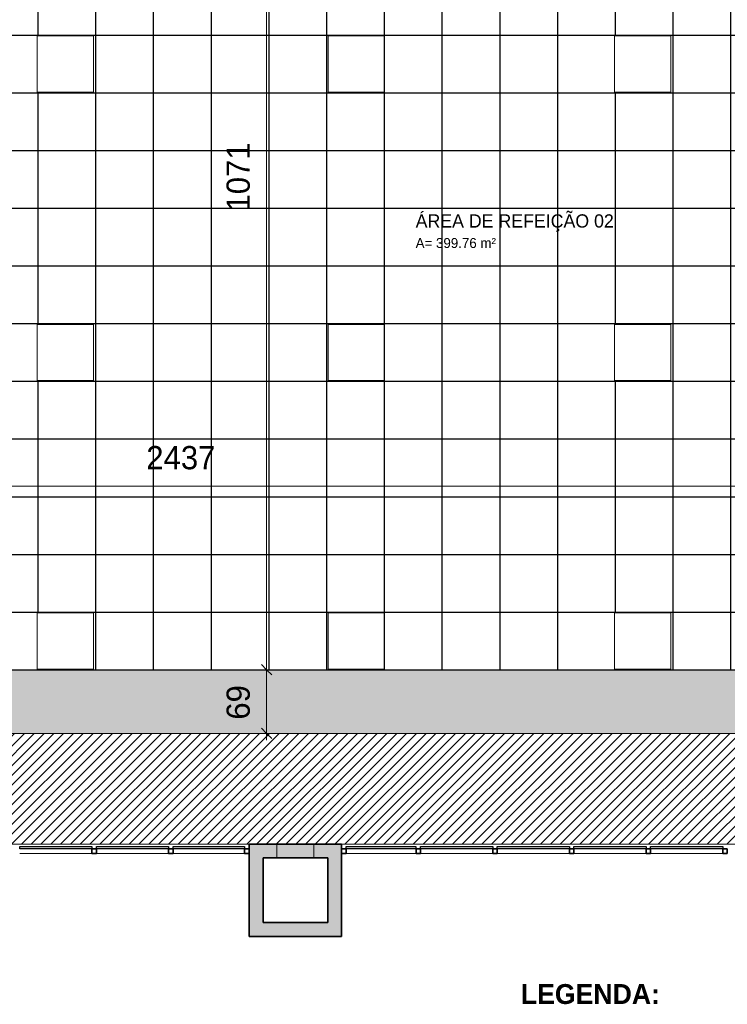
# Model space of a CAD drawing. Header units: metres. Extents: x -31 to 126, y -34 to 31.
# Tile 84 of 104: x 7.94 to 15.6, y -14.25 to -3.58. Entities that reach past the tile are written whole.
import ezdxf

# ---------------------------------------------------------------- set-up
doc = ezdxf.new("R2010")
doc.units = ezdxf.units.M
for name, color, linetype, lineweight in [('A-ANNO-DIMS', 211, 'Continuous', 9), ('A-ANNO-DIMS-75', 211, 'Continuous', 9), ('A-AREA-IDEN', 2, 'Continuous', 9), ('A-CLNG', 13, 'Continuous', 18), ('A-CLNG-PATT', 13, 'Continuous', 18), ('A-DETL', 90, 'Continuous', 18), ('A-DETL-GENF', 92, 'Continuous', 18), ('A-GLAZ-CURT', 52, 'Continuous', 18), ('A-GLAZ-CWMG', 51, 'Continuous', 18), ('A-WALL', 113, 'Continuous', 18), ('A-WALL-PATT', 111, 'Continuous', 35), ('G-ANNO-TEXT', 231, 'Continuous', 9)]:
    doc.layers.add(name, color=color, linetype=linetype, lineweight=lineweight)
doc.styles.add('Century Gothic', font='GOTHIC.TTF', dxfattribs={"height": 0.215567})
doc.styles.add('Century Gothic_1', font='GOTHIC.TTF', dxfattribs={"height": 0.251495})
doc.styles.add('Century Gothic_2', font='GOTHIC.TTF', dxfattribs={"height": 0.107783})
doc.styles.add('Century Gothic_B', font='txt', dxfattribs={"height": 0.143612})
doc.dimstyles.new('_Cotas_detalhamento_3_5_mm', dxfattribs={"dimscale": 0.3048, "dimtxt": 0.2625, "dimasz": 0.369094, "dimexe": 0.246063, "dimexo": 0.738189, "dimgap": 0.369094, "dimtad": 1, "dimdec": 0, "dimlfac": 100, "dimzin": 0, "dimdsep": 46, "dimtxsty": 'Century Gothic_1', "dimblk1": 'OBLIQUE', "dimblk2": 'OBLIQUE', "dimsah": 1, "dimcen": 0.09, "dimdle": 0.246063, "dimazin": 0, "dimtfac": 1, "dimtdec": 4, "dimtix": 1, "dimtmove": 0, "dimatfit": 3, "dimfxl": 1, "dimtvp": 1, "dimtolj": 1, "dimtzin": 0, "dimarcsym": 2})

# ---------------------------------------------------------------- blocks, each defined once
blk = doc.blocks.new('Painel do sistema - Envidraçado-165823-PLANTA DE TETO E ACÚSTICO')
at = {"layer": 'A-GLAZ-CURT', "lineweight": 25}
for p, q in [((-0.39, 0.0245), (-0.39, 0.0495)), ((-0.39, 0.0495), (0.39, 0.0495)), ((0.39, 0.0245), (-0.39, 0.0245)), ((0.39, 0.0495), (0.39, 0.0245))]:
    blk.add_line(p, q, dxfattribs=at)
blk = doc.blocks.new('Painel do sistema - Envidraçado-165824-PLANTA DE TETO E ACÚSTICO')
at = {"layer": 'A-GLAZ-CURT', "lineweight": 25}
for p, q in [((-0.3875, 0.0245), (-0.3875, 0.0495)), ((-0.3875, 0.0495), (0.3875, 0.0495)), ((0.3875, 0.0245), (-0.3875, 0.0245)), ((0.3875, 0.0495), (0.3875, 0.0245))]:
    blk.add_line(p, q, dxfattribs=at)
blk = doc.blocks.new('Montante retangular - 50 x 150 mm-165979-PLANTA DE TETO E ACÚSTICO')
at = {"layer": 'A-GLAZ-CWMG', "lineweight": 35}
for p, q in [((0, 0.025), (-0.05, 0.025)), ((-0.05, 0.025), (-0.05, -0.025)), ((0, -0.025), (0, 0.025)), ((-0.05, -0.025), (0, -0.025))]:
    blk.add_line(p, q, dxfattribs=at)
blk = doc.blocks.new('Montante retangular - 50 x 150 mm-165977-PLANTA DE TETO E ACÚSTICO')
at = {"layer": 'A-GLAZ-CWMG', "lineweight": 35}
for p, q in [((0.025, 0.025), (-0.025, 0.025)), ((-0.025, 0.025), (-0.025, -0.025)), ((0.025, -0.025), (0.025, 0.025)), ((-0.025, -0.025), (0.025, -0.025))]:
    blk.add_line(p, q, dxfattribs=at)
blk = doc.blocks.new('Montante retangular - 50 x 150 mm-165958-PLANTA DE TETO E ACÚSTICO')
at = {"layer": 'A-GLAZ-CWMG'}
blk.add_line((1.108, -12.615), (1.888, -12.615), dxfattribs=at)
blk = doc.blocks.new('Montante retangular - 50 x 150 mm-165959-PLANTA DE TETO E ACÚSTICO')
at = {"layer": 'A-GLAZ-CWMG'}
blk.add_line((3.598, -12.615), (4.373, -12.615), dxfattribs=at)
blk = doc.blocks.new('Painel do sistema - Envidraçado-165820-PLANTA DE TETO E ACÚSTICO')
at = {"layer": 'A-GLAZ-CURT', "lineweight": 25}
for p, q in [((-0.3775, 0.0245), (-0.3775, 0.0495)), ((-0.3775, 0.0495), (0.3775, 0.0495)), ((0.3775, 0.0245), (-0.3775, 0.0245)), ((0.3775, 0.0495), (0.3775, 0.0245))]:
    blk.add_line(p, q, dxfattribs=at)
blk = doc.blocks.new('Montante retangular - 50 x 150 mm-165978-PLANTA DE TETO E ACÚSTICO')
at = {"layer": 'A-GLAZ-CWMG', "lineweight": 35}
for p, q in [((-0.05, 0.025), (0, 0.025)), ((-0.05, -0.025), (-0.05, 0.025)), ((0, 0.025), (0, -0.025)), ((0, -0.025), (-0.05, -0.025))]:
    blk.add_line(p, q, dxfattribs=at)
blk = doc.blocks.new('Montante retangular - 50 x 150 mm-165960-PLANTA DE TETO E ACÚSTICO')
at = {"layer": 'A-GLAZ-CWMG'}
blk.add_line((-0.527, -12.615), (0.228, -12.615), dxfattribs=at)
blk = doc.blocks.new('DIMBLOCK1-PLANTA DE TETO E ACÚSTICO')
at = {"layer": 'A-ANNO-DIMS-75'}
for p, q in [((10.757, -10.627), (10.536, -10.627)), ((10.611, -11.39), (10.611, -10.627)), ((10.611, -10.627), (10.757, -10.627)), ((10.757, -11.315), (10.536, -11.315)), ((10.611, -11.315), (10.757, -11.315))]:
    blk.add_line(p, q, dxfattribs=at)
at = {"layer": 'A-ANNO-DIMS-75', "lineweight": 18}
for p, q in [((10.611, -10.627), (10.555, -10.571)), ((10.611, -10.627), (10.668, -10.683)), ((10.611, -11.315), (10.555, -11.258)), ((10.611, -11.315), (10.668, -11.371))]:
    blk.add_line(p, q, dxfattribs=at)
at = {"layer": 'A-ANNO-DIMS-75', "color": 0, "insert": (10.177, -11.167), "char_height": 0.2515, "width": 0.47, "attachment_point": 1, "rotation": 90, "line_spacing_factor": 0.984117, "style": 'Century Gothic_1'}
blk.add_mtext('69', dxfattribs=at)
blk = doc.blocks.new('_Oblique')
at = {"color": 0, "linetype": 'ByBlock', "lineweight": -2}
blk.add_line((-0.5, -0.5), (0.5, 0.5), dxfattribs=at)
blk = doc.blocks.new('DIMBLOCK2-PLANTA DE TETO E ACÚSTICO')
at = {"layer": 'A-ANNO-DIMS-75', "lineweight": 18}
for p, q in [((10.611, 0.085), (10.555, 0.142)), ((10.611, 0.085), (10.668, 0.029)), ((10.611, -10.627), (10.555, -10.571)), ((10.611, -10.627), (10.668, -10.683))]:
    blk.add_line(p, q, dxfattribs=at)
at = {"layer": 'A-ANNO-DIMS-75'}
for p, q in [((10.757, 0.085), (10.536, 0.085)), ((10.611, -10.627), (10.611, 0.085)), ((10.611, 0.085), (10.757, 0.085)), ((10.757, -10.627), (10.536, -10.627)), ((10.611, -10.627), (10.757, -10.627))]:
    blk.add_line(p, q, dxfattribs=at)
at = {"layer": 'A-ANNO-DIMS-75', "color": 0, "insert": (10.177, -5.662), "char_height": 0.2515, "width": 0.94, "attachment_point": 1, "rotation": 90, "line_spacing_factor": 0.984117, "style": 'Century Gothic_1'}
blk.add_mtext('1071', dxfattribs=at)
blk = doc.blocks.new('DIMBLOCK13-PLANTA DE TETO E ACÚSTICO')
at = {"layer": 'A-ANNO-DIMS-75'}
for p, q in [((-2.484, -3.978), (-2.484, -8.713)), ((-2.484, -8.638), (-2.484, -3.978)), ((-2.559, -8.638), (21.883, -8.638)), ((21.883, -8.783), (21.883, -8.563)), ((21.883, -8.638), (21.883, -8.783))]:
    blk.add_line(p, q, dxfattribs=at)
at = {"layer": 'A-ANNO-DIMS-75', "lineweight": 18}
for p, q in [((-2.484, -8.638), (-2.54, -8.694)), ((-2.484, -8.638), (-2.427, -8.582)), ((21.883, -8.638), (21.826, -8.694)), ((21.883, -8.638), (21.939, -8.582))]:
    blk.add_line(p, q, dxfattribs=at)
at = {"layer": 'A-ANNO-DIMS-75', "color": 0, "insert": (9.308, -8.203), "char_height": 0.2515, "width": 0.94, "attachment_point": 1, "line_spacing_factor": 0.984117, "style": 'Century Gothic_1'}
blk.add_mtext('2437', dxfattribs=at)

msp = doc.modelspace()

# ---------------------------------------------------------------- hatches: boundary and pattern name
at = {"layer": 'A-CLNG-PATT'}
h = msp.add_hatch(color=256, dxfattribs=at)
h.paths.add_polyline_path([(-5.747, -12.475), (-3.337, -12.475), (-3.337, -9.515), (-8.797, -9.515), (-8.797, -12.475), (-6.64, -12.475)], flags=0)
h.paths.add_polyline_path([(-8.563, -12.249), (-8.563, -9.749), (-3.563, -9.749), (-3.563, -12.249), (-7.192, -12.249)], flags=0)
h.paths.add_polyline_path([(14.432, -11.315), (22.713, -11.315), (22.713, 0.075), (-1.736, 0.075), (-2.877, 1.124), (-3.661, 0.272), (-3.661, -2.008), (-4.916, -3.394), (-6.472, -1.984), (-9.883, -5.751), (-9.883, -9.315), (-8.797, -9.315), (-8.797, -9.365), (-3.187, -9.365), (-3.187, -11.315), (-0.727, -11.315), (-0.727, -10.627), (-2.487, -10.627), (-2.487, -8.765), (-6.863, -8.765), (-6.863, -3.748), (-2.484, -3.748), (-2.484, -0.627), (21.883, -0.627), (21.883, -10.627), (-0.577, -10.627), (-0.577, -11.315), (10.92, -11.315)], flags=0)
h.paths.add_polyline_path([(-7.154, -8.348), (-7.168, -8.346), (-7.18, -8.341), (-7.191, -8.333), (-7.199, -8.322), (-7.205, -8.31), (-7.206, -8.296), (-7.205, -8.283), (-7.199, -8.27), (-7.191, -8.259), (-7.18, -8.251), (-7.168, -8.246), (-7.154, -8.244), (-7.141, -8.246), (-7.128, -8.251), (-7.118, -8.259), (-7.109, -8.27), (-7.104, -8.283), (-7.102, -8.296), (-7.104, -8.31), (-7.109, -8.322), (-7.118, -8.333), (-7.128, -8.341), (-7.141, -8.346)], flags=0)
h.paths.add_polyline_path([(-9.399, -8.328), (-9.413, -8.326), (-9.425, -8.321), (-9.436, -8.313), (-9.444, -8.302), (-9.45, -8.29), (-9.451, -8.276), (-9.45, -8.263), (-9.444, -8.25), (-9.436, -8.239), (-9.425, -8.231), (-9.413, -8.226), (-9.399, -8.224), (-9.386, -8.226), (-9.373, -8.231), (-9.363, -8.239), (-9.354, -8.25), (-9.349, -8.263), (-9.347, -8.276), (-9.349, -8.29), (-9.354, -8.302), (-9.363, -8.313), (-9.373, -8.321), (-9.386, -8.326)], flags=0)
h.paths.add_polyline_path([(-7.154, -6.545), (-7.168, -6.543), (-7.18, -6.538), (-7.191, -6.53), (-7.199, -6.519), (-7.205, -6.506), (-7.206, -6.493), (-7.205, -6.479), (-7.199, -6.467), (-7.191, -6.456), (-7.18, -6.448), (-7.168, -6.443), (-7.154, -6.441), (-7.141, -6.443), (-7.128, -6.448), (-7.118, -6.456), (-7.109, -6.467), (-7.104, -6.479), (-7.102, -6.493), (-7.104, -6.506), (-7.109, -6.519), (-7.118, -6.53), (-7.128, -6.538), (-7.141, -6.543)], flags=0)
h.paths.add_polyline_path([(-9.399, -6.525), (-9.413, -6.523), (-9.425, -6.518), (-9.436, -6.509), (-9.444, -6.499), (-9.45, -6.486), (-9.451, -6.473), (-9.45, -6.459), (-9.444, -6.447), (-9.436, -6.436), (-9.425, -6.428), (-9.413, -6.423), (-9.399, -6.421), (-9.386, -6.423), (-9.373, -6.428), (-9.363, -6.436), (-9.354, -6.447), (-9.349, -6.459), (-9.347, -6.473), (-9.349, -6.486), (-9.354, -6.499), (-9.363, -6.51), (-9.376, -6.519), (-9.386, -6.523)], flags=0)
h.paths.add_polyline_path([(-8.961, -5.381), (-8.975, -5.38), (-8.987, -5.374), (-8.998, -5.366), (-9.007, -5.355), (-9.012, -5.343), (-9.013, -5.329), (-9.012, -5.316), (-9.007, -5.303), (-8.998, -5.293), (-8.987, -5.284), (-8.975, -5.279), (-8.961, -5.277), (-8.948, -5.279), (-8.935, -5.284), (-8.925, -5.293), (-8.916, -5.303), (-8.911, -5.316), (-8.909, -5.329), (-8.911, -5.343), (-8.916, -5.355), (-8.925, -5.366), (-8.935, -5.374), (-8.948, -5.38)], flags=0)
h.paths.add_polyline_path([(-8.156, -4.492), (-8.169, -4.49), (-8.182, -4.485), (-8.193, -4.476), (-8.201, -4.466), (-8.206, -4.453), (-8.208, -4.44), (-8.206, -4.426), (-8.201, -4.414), (-8.193, -4.403), (-8.182, -4.395), (-8.169, -4.389), (-8.156, -4.388), (-8.142, -4.389), (-8.13, -4.395), (-8.119, -4.403), (-8.111, -4.414), (-8.106, -4.426), (-8.104, -4.44), (-8.106, -4.453), (-8.111, -4.466), (-8.119, -4.476), (-8.13, -4.485), (-8.142, -4.49)], flags=0)
h.paths.add_polyline_path([(-7.35, -3.602), (-7.364, -3.6), (-7.376, -3.595), (-7.387, -3.587), (-7.396, -3.576), (-7.401, -3.564), (-7.402, -3.55), (-7.401, -3.537), (-7.396, -3.524), (-7.387, -3.513), (-7.376, -3.505), (-7.364, -3.5), (-7.35, -3.498), (-7.337, -3.5), (-7.324, -3.505), (-7.314, -3.513), (-7.305, -3.524), (-7.3, -3.537), (-7.298, -3.55), (-7.3, -3.564), (-7.305, -3.576), (-7.314, -3.587), (-7.324, -3.595), (-7.337, -3.6)], flags=0)
h.paths.add_polyline_path([(-5.656, -3.518), (-5.669, -3.516), (-5.682, -3.511), (-5.692, -3.503), (-5.701, -3.492), (-5.706, -3.479), (-5.708, -3.466), (-5.706, -3.452), (-5.701, -3.44), (-5.692, -3.429), (-5.682, -3.421), (-5.669, -3.416), (-5.656, -3.414), (-5.642, -3.416), (-5.63, -3.421), (-5.619, -3.429), (-5.611, -3.44), (-5.605, -3.452), (-5.604, -3.466), (-5.606, -3.482), (-5.611, -3.492), (-5.619, -3.503), (-5.63, -3.511), (-5.642, -3.516)], flags=0)
h.paths.add_polyline_path([(-4.424, -3.425), (-4.438, -3.423), (-4.45, -3.418), (-4.461, -3.41), (-4.469, -3.399), (-4.475, -3.385), (-4.476, -3.373), (-4.475, -3.359), (-4.469, -3.347), (-4.461, -3.336), (-4.45, -3.328), (-4.438, -3.323), (-4.424, -3.321), (-4.411, -3.323), (-4.398, -3.328), (-4.388, -3.336), (-4.379, -3.347), (-4.374, -3.359), (-4.372, -3.373), (-4.374, -3.386), (-4.379, -3.399), (-4.388, -3.41), (-4.398, -3.418), (-4.411, -3.423)], flags=0)
h.paths.add_polyline_path([(-6.545, -2.713), (-6.559, -2.711), (-6.571, -2.706), (-6.582, -2.697), (-6.59, -2.687), (-6.595, -2.674), (-6.597, -2.661), (-6.595, -2.647), (-6.59, -2.635), (-6.582, -2.624), (-6.571, -2.615), (-6.559, -2.61), (-6.545, -2.609), (-6.532, -2.61), (-6.519, -2.615), (-6.508, -2.624), (-6.5, -2.635), (-6.495, -2.647), (-6.493, -2.661), (-6.495, -2.674), (-6.5, -2.687), (-6.508, -2.697), (-6.519, -2.706), (-6.532, -2.711)], flags=0)
h.paths.add_polyline_path([(-3.619, -2.535), (-3.632, -2.533), (-3.645, -2.528), (-3.656, -2.52), (-3.664, -2.509), (-3.669, -2.497), (-3.671, -2.483), (-3.669, -2.47), (-3.664, -2.457), (-3.656, -2.446), (-3.645, -2.438), (-3.632, -2.433), (-3.619, -2.431), (-3.605, -2.433), (-3.593, -2.438), (-3.582, -2.446), (-3.574, -2.457), (-3.569, -2.47), (-3.567, -2.484), (-3.569, -2.497), (-3.574, -2.509), (-3.582, -2.52), (-3.593, -2.528), (-3.605, -2.533)], flags=0)
h.paths.add_polyline_path([(-1.677, 5.185), (-1.677, 5.185), (-1.695, 5.135)], flags=0)
h.paths.add_polyline_path([(-3.844, 0.395), (-2.223, 2.157), (-2.231, 2.164), (-2.13, 2.275), (-1.489, 1.685), (-1.297, 1.685), (-1.297, 5.185), (-1.677, 5.185), (-1.677, 5.285), (-4.477, 5.285), (-4.477, 5.115), (-5.077, 5.115), (-5.077, 4.875), (-4.851, 4.649), (-6.381, 2.931), (-3.955, 0.505), (-3.861, 0.505), (-3.861, 0.411)], flags=0)
h.paths.add_polyline_path([(-3.98, 0.864), (-3.995, 0.866), (-4.007, 0.871), (-4.018, 0.878), (-4.026, 0.889), (-4.032, 0.901), (-4.034, 0.915), (-4.032, 0.93), (-4.026, 0.943), (-4.02, 0.952), (-4.009, 0.961), (-3.997, 0.966), (-3.984, 0.968), (-3.97, 0.967), (-3.957, 0.962), (-3.946, 0.954), (-3.938, 0.944), (-3.932, 0.931), (-3.93, 0.918), (-3.931, 0.904), (-3.938, 0.889), (-3.944, 0.881), (-3.955, 0.872), (-3.967, 0.867), (-3.972, 0.866)], flags=0)
h.paths.add_polyline_path([(-4.615, 1.498), (-4.628, 1.5), (-4.641, 1.505), (-4.652, 1.513), (-4.66, 1.523), (-4.666, 1.535), (-4.668, 1.549), (-4.666, 1.564), (-4.66, 1.577), (-4.652, 1.588), (-4.643, 1.595), (-4.631, 1.6), (-4.618, 1.602), (-4.604, 1.601), (-4.591, 1.596), (-4.58, 1.588), (-4.572, 1.578), (-4.566, 1.565), (-4.564, 1.552), (-4.566, 1.536), (-4.572, 1.524), (-4.58, 1.513), (-4.589, 1.506), (-4.601, 1.501), (-4.606, 1.5)], flags=0)
h.paths.add_polyline_path([(-5.251, 2.135), (-5.264, 2.136), (-5.277, 2.141), (-5.288, 2.149), (-5.297, 2.159), (-5.302, 2.172), (-5.304, 2.185), (-5.302, 2.201), (-5.297, 2.214), (-5.288, 2.224), (-5.28, 2.231), (-5.267, 2.237), (-5.254, 2.239), (-5.241, 2.237), (-5.228, 2.233), (-5.217, 2.225), (-5.208, 2.214), (-5.203, 2.202), (-5.201, 2.188), (-5.203, 2.173), (-5.208, 2.16), (-5.217, 2.149), (-5.228, 2.141), (-5.241, 2.137), (-5.242, 2.136)], flags=0)
h.paths.add_polyline_path([(-3.857, 2.579), (-4.289, 3.01), (-3.857, 3.441), (-3.426, 3.01), (-3.777, 2.66)], flags=0)
h.paths.add_polyline_path([(-5.887, 2.771), (-5.901, 2.773), (-5.914, 2.777), (-5.925, 2.785), (-5.934, 2.798), (-5.939, 2.811), (-5.941, 2.822), (-5.939, 2.837), (-5.933, 2.85), (-5.925, 2.861), (-5.914, 2.869), (-5.904, 2.873), (-5.89, 2.875), (-5.877, 2.874), (-5.864, 2.869), (-5.853, 2.861), (-5.845, 2.851), (-5.839, 2.838), (-5.837, 2.823), (-5.839, 2.809), (-5.843, 2.799), (-5.853, 2.786), (-5.864, 2.778), (-5.877, 2.773), (-5.879, 2.773)], flags=0)
h.paths.add_polyline_path([(-1.747, 2.783), (-1.761, 2.785), (-1.773, 2.79), (-1.784, 2.799), (-1.792, 2.809), (-1.798, 2.822), (-1.799, 2.835), (-1.798, 2.849), (-1.792, 2.861), (-1.784, 2.872), (-1.773, 2.88), (-1.761, 2.886), (-1.747, 2.887), (-1.734, 2.886), (-1.721, 2.88), (-1.711, 2.872), (-1.702, 2.861), (-1.697, 2.849), (-1.695, 2.835), (-1.697, 2.822), (-1.702, 2.809), (-1.711, 2.799), (-1.721, 2.79), (-1.734, 2.785)], flags=0)
h.paths.add_polyline_path([(-1.747, 3.783), (-1.761, 3.785), (-1.773, 3.79), (-1.784, 3.799), (-1.792, 3.809), (-1.798, 3.822), (-1.799, 3.835), (-1.798, 3.849), (-1.792, 3.861), (-1.784, 3.872), (-1.773, 3.88), (-1.761, 3.886), (-1.747, 3.887), (-1.734, 3.886), (-1.721, 3.88), (-1.711, 3.872), (-1.702, 3.861), (-1.697, 3.849), (-1.695, 3.835), (-1.697, 3.822), (-1.702, 3.809), (-1.711, 3.799), (-1.721, 3.79), (-1.734, 3.785)], flags=0)
h.paths.add_polyline_path([(-1.747, 4.783), (-1.761, 4.785), (-1.773, 4.79), (-1.784, 4.799), (-1.792, 4.809), (-1.798, 4.822), (-1.799, 4.835), (-1.798, 4.849), (-1.792, 4.861), (-1.784, 4.872), (-1.773, 4.88), (-1.761, 4.886), (-1.747, 4.887), (-1.734, 4.886), (-1.721, 4.88), (-1.711, 4.872), (-1.702, 4.861), (-1.697, 4.849), (-1.695, 4.835), (-1.697, 4.822), (-1.702, 4.809), (-1.711, 4.799), (-1.724, 4.789), (-1.734, 4.785)], flags=0)
h.paths.add_polyline_path([(-2.747, 4.783), (-2.761, 4.785), (-2.773, 4.79), (-2.784, 4.799), (-2.792, 4.809), (-2.798, 4.822), (-2.799, 4.835), (-2.798, 4.849), (-2.792, 4.861), (-2.784, 4.872), (-2.773, 4.88), (-2.761, 4.886), (-2.747, 4.887), (-2.734, 4.886), (-2.721, 4.88), (-2.711, 4.872), (-2.702, 4.861), (-2.697, 4.849), (-2.695, 4.835), (-2.697, 4.822), (-2.702, 4.809), (-2.711, 4.799), (-2.721, 4.79), (-2.734, 4.785)], flags=0)
h.paths.add_polyline_path([(-3.747, 4.783), (-3.761, 4.785), (-3.773, 4.79), (-3.784, 4.799), (-3.792, 4.809), (-3.798, 4.822), (-3.799, 4.835), (-3.798, 4.849), (-3.792, 4.861), (-3.784, 4.872), (-3.773, 4.88), (-3.761, 4.886), (-3.747, 4.887), (-3.734, 4.886), (-3.721, 4.88), (-3.711, 4.872), (-3.702, 4.861), (-3.697, 4.849), (-3.695, 4.835), (-3.697, 4.822), (-3.702, 4.809), (-3.711, 4.799), (-3.721, 4.79), (-3.734, 4.785)], flags=0)
at = {"layer": 'A-CLNG-PATT', "lineweight": 25}
h = msp.add_hatch(dxfattribs=at)
h.set_pattern_fill('FP_2', color=256, style=0, pattern_type=2)
h.set_pattern_definition([(180, (12.512, -5.627), (8e-17, 0.625), []), (90, (12.512, -5.627), (0.625, -4e-17), [])])
h.paths.add_polyline_path([(14.377, -10.627), (21.883, -10.627), (21.883, -0.627), (-2.484, -0.627), (-2.484, -3.753), (-6.863, -3.753), (-6.863, -8.765), (-2.487, -8.765), (-2.487, -10.627), (-2.483, -10.627), (-2.483, -10.018), (-1.874, -10.018), (-1.874, -10.627), (-0.727, -10.626), (-0.727, -9.715), (-0.577, -9.715), (-0.577, -10.627), (14.227, -10.627)], flags=0)
h.paths.add_polyline_path([(1.55, -10.619), (1.262, -10.619), (1.262, -10.01), (1.871, -10.01), (1.871, -10.619)], flags=0)
h.paths.add_polyline_path([(5.012, -10.619), (5.012, -10.01), (5.622, -10.01), (5.622, -10.619)], flags=0)
h.paths.add_polyline_path([(20.64, -10.619), (20.64, -10.01), (21.25, -10.01), (21.25, -10.619), (20.652, -10.619)], flags=0)
h.paths.add_polyline_path([(18.125, -10.619), (17.515, -10.619), (17.515, -10.01), (18.125, -10.01)], flags=0)
h.paths.add_polyline_path([(8.127, -10.619), (8.127, -10.01), (8.737, -10.01), (8.737, -10.619), (8.734, -10.619)], flags=0)
h.paths.add_polyline_path([(11.277, -10.619), (11.277, -10.01), (11.887, -10.01), (11.887, -10.619)], flags=0)
h.paths.add_polyline_path([(14.377, -10.619), (14.377, -10.01), (14.987, -10.01), (14.987, -10.619), (14.432, -10.619)], flags=0)
h.paths.add_polyline_path([(-4.659, -8.356), (-4.672, -8.355), (-4.685, -8.349), (-4.696, -8.341), (-4.704, -8.33), (-4.709, -8.318), (-4.711, -8.304), (-4.709, -8.291), (-4.704, -8.278), (-4.696, -8.268), (-4.685, -8.259), (-4.672, -8.254), (-4.659, -8.252), (-4.646, -8.254), (-4.633, -8.259), (-4.622, -8.268), (-4.614, -8.278), (-4.609, -8.291), (-4.607, -8.307), (-4.609, -8.318), (-4.614, -8.33), (-4.622, -8.341), (-4.633, -8.349), (-4.646, -8.355)], flags=0)
h.paths.add_polyline_path([(-5.909, -8.356), (-5.922, -8.355), (-5.935, -8.349), (-5.946, -8.341), (-5.954, -8.33), (-5.959, -8.318), (-5.961, -8.304), (-5.959, -8.291), (-5.954, -8.278), (-5.946, -8.268), (-5.935, -8.259), (-5.92, -8.254), (-5.909, -8.252), (-5.896, -8.254), (-5.883, -8.259), (-5.872, -8.268), (-5.864, -8.278), (-5.859, -8.291), (-5.857, -8.304), (-5.859, -8.318), (-5.864, -8.33), (-5.872, -8.341), (-5.883, -8.349), (-5.896, -8.355)], flags=0)
h.paths.add_polyline_path([(-3.409, -8.356), (-3.422, -8.355), (-3.435, -8.349), (-3.446, -8.341), (-3.454, -8.33), (-3.459, -8.318), (-3.461, -8.304), (-3.459, -8.291), (-3.454, -8.278), (-3.446, -8.268), (-3.435, -8.259), (-3.422, -8.254), (-3.409, -8.252), (-3.396, -8.254), (-3.383, -8.259), (-3.372, -8.268), (-3.364, -8.278), (-3.359, -8.291), (-3.357, -8.304), (-3.359, -8.318), (-3.364, -8.33), (-3.372, -8.341), (-3.383, -8.349), (-3.396, -8.355)], flags=0)
h.paths.add_polyline_path([(-0.913, -8.356), (-0.927, -8.355), (-0.939, -8.349), (-0.95, -8.341), (-0.959, -8.33), (-0.964, -8.318), (-0.965, -8.304), (-0.964, -8.291), (-0.959, -8.278), (-0.95, -8.268), (-0.939, -8.259), (-0.927, -8.254), (-0.913, -8.252), (-0.9, -8.254), (-0.887, -8.259), (-0.877, -8.268), (-0.868, -8.278), (-0.863, -8.291), (-0.861, -8.304), (-0.863, -8.318), (-0.868, -8.33), (-0.877, -8.341), (-0.887, -8.349), (-0.9, -8.355)], flags=0)
h.paths.add_polyline_path([(1.587, -8.356), (1.573, -8.355), (1.561, -8.349), (1.55, -8.341), (1.541, -8.33), (1.536, -8.318), (1.535, -8.304), (1.536, -8.291), (1.541, -8.278), (1.55, -8.268), (1.561, -8.259), (1.573, -8.254), (1.587, -8.252), (1.6, -8.254), (1.613, -8.259), (1.623, -8.268), (1.632, -8.278), (1.637, -8.291), (1.639, -8.304), (1.637, -8.318), (1.632, -8.33), (1.623, -8.341), (1.613, -8.349), (1.6, -8.355)], flags=0)
h.paths.add_polyline_path([(0.337, -8.356), (0.323, -8.355), (0.311, -8.349), (0.3, -8.341), (0.291, -8.33), (0.286, -8.318), (0.285, -8.304), (0.286, -8.291), (0.291, -8.278), (0.3, -8.268), (0.311, -8.259), (0.323, -8.254), (0.337, -8.252), (0.35, -8.254), (0.363, -8.259), (0.373, -8.268), (0.382, -8.278), (0.387, -8.291), (0.389, -8.304), (0.387, -8.318), (0.382, -8.33), (0.373, -8.341), (0.363, -8.349), (0.35, -8.355)], flags=0)
h.paths.add_polyline_path([(2.837, -8.356), (2.823, -8.355), (2.811, -8.349), (2.8, -8.341), (2.791, -8.33), (2.786, -8.318), (2.785, -8.304), (2.786, -8.291), (2.791, -8.278), (2.8, -8.268), (2.811, -8.259), (2.823, -8.254), (2.837, -8.252), (2.85, -8.254), (2.863, -8.259), (2.873, -8.268), (2.882, -8.278), (2.887, -8.291), (2.889, -8.304), (2.887, -8.318), (2.882, -8.33), (2.873, -8.341), (2.863, -8.349), (2.85, -8.355)], flags=0)
h.paths.add_polyline_path([(-2.513, -7.494), (-2.513, -6.885), (-1.903, -6.885), (-1.903, -7.494), (-2.487, -7.494)], flags=0)
h.paths.add_polyline_path([(5.012, -7.494), (5.012, -6.885), (5.622, -6.885), (5.622, -7.494)], flags=0)
h.paths.add_polyline_path([(14.377, -7.494), (14.377, -6.885), (14.987, -6.885), (14.987, -7.494), (14.432, -7.494)], flags=0)
h.paths.add_polyline_path([(11.277, -7.494), (11.277, -6.885), (11.887, -6.885), (11.887, -7.494)], flags=0)
h.paths.add_polyline_path([(8.737, -7.494), (8.127, -7.494), (8.127, -6.885), (8.737, -6.885)], flags=0)
h.paths.add_polyline_path([(21.262, -7.487), (20.652, -7.487), (20.652, -6.878), (21.262, -6.878)], flags=0)
h.paths.add_polyline_path([(18.137, -7.487), (17.527, -7.487), (17.527, -6.878), (18.137, -6.878)], flags=0)
h.paths.add_polyline_path([(1.217, -7.487), (1.217, -6.877), (1.827, -6.877), (1.827, -7.487), (1.237, -7.487)], flags=0)
h.paths.add_polyline_path([(-5.909, -6.556), (-5.922, -6.555), (-5.935, -6.549), (-5.946, -6.541), (-5.954, -6.53), (-5.959, -6.518), (-5.961, -6.504), (-5.959, -6.491), (-5.954, -6.478), (-5.946, -6.468), (-5.935, -6.459), (-5.922, -6.454), (-5.909, -6.452), (-5.896, -6.454), (-5.883, -6.459), (-5.872, -6.468), (-5.864, -6.478), (-5.859, -6.491), (-5.857, -6.504), (-5.859, -6.518), (-5.864, -6.53), (-5.872, -6.541), (-5.883, -6.549), (-5.896, -6.555)], flags=0)
h.paths.add_polyline_path([(-4.659, -6.556), (-4.672, -6.555), (-4.685, -6.549), (-4.696, -6.541), (-4.704, -6.53), (-4.709, -6.518), (-4.711, -6.504), (-4.709, -6.491), (-4.704, -6.478), (-4.696, -6.468), (-4.685, -6.459), (-4.672, -6.454), (-4.659, -6.452), (-4.646, -6.454), (-4.633, -6.459), (-4.622, -6.468), (-4.614, -6.478), (-4.609, -6.491), (-4.607, -6.504), (-4.609, -6.518), (-4.614, -6.53), (-4.622, -6.541), (-4.633, -6.549), (-4.646, -6.555)], flags=0)
h.paths.add_polyline_path([(-3.409, -6.556), (-3.422, -6.555), (-3.435, -6.549), (-3.446, -6.541), (-3.454, -6.53), (-3.459, -6.518), (-3.461, -6.504), (-3.459, -6.491), (-3.454, -6.478), (-3.446, -6.468), (-3.435, -6.459), (-3.422, -6.454), (-3.409, -6.452), (-3.396, -6.454), (-3.383, -6.459), (-3.372, -6.468), (-3.364, -6.478), (-3.359, -6.491), (-3.357, -6.504), (-3.359, -6.518), (-3.364, -6.53), (-3.372, -6.541), (-3.383, -6.549), (-3.396, -6.555)], flags=0)
h.paths.add_polyline_path([(2.837, -6.556), (2.823, -6.555), (2.811, -6.549), (2.8, -6.541), (2.791, -6.53), (2.786, -6.518), (2.785, -6.504), (2.786, -6.491), (2.791, -6.478), (2.8, -6.468), (2.811, -6.459), (2.823, -6.454), (2.837, -6.452), (2.85, -6.454), (2.863, -6.459), (2.873, -6.468), (2.882, -6.478), (2.887, -6.491), (2.889, -6.504), (2.887, -6.518), (2.882, -6.53), (2.873, -6.541), (2.863, -6.549), (2.85, -6.555)], flags=0)
h.paths.add_polyline_path([(-0.913, -6.556), (-0.927, -6.555), (-0.939, -6.549), (-0.95, -6.541), (-0.959, -6.53), (-0.964, -6.518), (-0.965, -6.504), (-0.964, -6.491), (-0.959, -6.478), (-0.95, -6.468), (-0.939, -6.459), (-0.927, -6.454), (-0.913, -6.452), (-0.9, -6.454), (-0.887, -6.459), (-0.877, -6.468), (-0.868, -6.478), (-0.863, -6.491), (-0.861, -6.504), (-0.863, -6.518), (-0.868, -6.53), (-0.877, -6.541), (-0.887, -6.549), (-0.9, -6.555)], flags=0)
h.paths.add_polyline_path([(1.587, -6.556), (1.573, -6.555), (1.561, -6.549), (1.55, -6.541), (1.541, -6.53), (1.536, -6.518), (1.535, -6.504), (1.536, -6.491), (1.541, -6.478), (1.55, -6.468), (1.561, -6.459), (1.573, -6.454), (1.587, -6.452), (1.6, -6.454), (1.613, -6.459), (1.623, -6.468), (1.632, -6.478), (1.637, -6.491), (1.639, -6.504), (1.637, -6.518), (1.632, -6.53), (1.623, -6.541), (1.613, -6.549), (1.6, -6.555)], flags=0)
h.paths.add_polyline_path([(0.337, -6.556), (0.323, -6.555), (0.311, -6.549), (0.3, -6.541), (0.291, -6.53), (0.286, -6.518), (0.285, -6.504), (0.286, -6.491), (0.291, -6.478), (0.3, -6.468), (0.311, -6.459), (0.323, -6.454), (0.337, -6.452), (0.35, -6.454), (0.363, -6.459), (0.373, -6.468), (0.382, -6.478), (0.387, -6.491), (0.389, -6.504), (0.387, -6.518), (0.382, -6.53), (0.373, -6.541), (0.363, -6.549), (0.35, -6.555)], flags=0)
h.paths.add_polyline_path([(-1.286, -4.865), (-1.286, -4.385), (-0.806, -4.385), (-0.806, -4.865)], flags=0)
h.paths.add_polyline_path([(-2.483, -4.377), (-2.483, -3.768), (-1.873, -3.768), (-1.873, -4.377), (-1.903, -4.377)], flags=0)
h.paths.add_polyline_path([(1.613, -4.369), (1.237, -4.369), (1.237, -3.76), (1.846, -3.76), (1.846, -4.369)], flags=0)
h.paths.add_polyline_path([(17.515, -4.369), (17.515, -3.76), (18.125, -3.76), (18.125, -4.369), (17.527, -4.369)], flags=0)
h.paths.add_polyline_path([(14.432, -4.369), (14.377, -4.369), (14.377, -3.76), (14.987, -3.76), (14.987, -4.369)], flags=0)
h.paths.add_polyline_path([(20.64, -4.369), (20.64, -3.76), (21.25, -3.76), (21.25, -4.369), (20.652, -4.369)], flags=0)
h.paths.add_polyline_path([(5.012, -4.369), (5.012, -3.76), (5.622, -3.76), (5.622, -4.369)], flags=0)
h.paths.add_polyline_path([(8.737, -4.369), (8.127, -4.369), (8.127, -3.76), (8.737, -3.76), (8.737, -4.359)], flags=0)
h.paths.add_polyline_path([(11.277, -4.369), (11.277, -3.76), (11.887, -3.76), (11.887, -4.369)], flags=0)
h.paths.add_polyline_path([(-2.483, -1.252), (-2.483, -0.643), (-1.873, -0.643), (-1.873, -1.252)], flags=0)
h.paths.add_polyline_path([(18.135, -1.244), (17.525, -1.244), (17.525, -0.635), (18.135, -0.635)], flags=0)
h.paths.add_polyline_path([(1.247, -1.244), (1.247, -0.635), (1.856, -0.635), (1.856, -1.244), (1.846, -1.244)], flags=0)
h.paths.add_polyline_path([(5.632, -1.244), (5.022, -1.244), (5.022, -0.635), (5.632, -0.635), (5.632, -0.85)], flags=0)
h.paths.add_polyline_path([(21.26, -1.244), (20.65, -1.244), (20.65, -0.635), (21.26, -0.635)], flags=0)
h.paths.add_polyline_path([(8.737, -1.244), (8.137, -1.244), (8.137, -0.635), (8.747, -0.635), (8.747, -1.244)], flags=0)
h.paths.add_polyline_path([(11.887, -1.244), (11.287, -1.244), (11.287, -0.635), (11.897, -0.635), (11.897, -1.244)], flags=0)
h.paths.add_polyline_path([(14.987, -1.244), (14.387, -1.244), (14.387, -0.635), (14.997, -0.635), (14.997, -1.244)], flags=0)
at = {"layer": 'A-DETL-GENF'}
h = msp.add_hatch(dxfattribs=at)
h.set_pattern_fill('FP_6', color=91, style=0, pattern_type=2)
h.set_pattern_definition([(45, (0, 0), (-0.05303301, 0.05303301), [])])
h.paths.add_polyline_path([(17.944, -12.515), (22.713, -12.515), (22.713, -11.315), (-0.577, -11.315), (-0.577, -12.515), (17.473, -12.515)], flags=0)
h.paths.add_polyline_path([(-0.727, -12.515), (-0.727, -11.315), (-3.187, -11.315), (-3.187, -12.515), (-0.747, -12.515)], flags=0)
h.paths.add_polyline_path([(3.548, 0.085), (22.713, 0.085), (22.713, 1.285), (-1.297, 1.285), (-1.297, 1.306), (-2.126, 2.068), (-2.94, 1.183), (-2.877, 1.124), (-2.875, 1.126), (-1.743, 0.085), (2.768, 0.085)], flags=0)
h.paths.add_polyline_path([(-23.727, 0.875), (-22.457, 0.875), (-22.457, 4.775), (-24.412, 4.775), (-24.412, 4.845), (-24.512, 4.845), (-24.512, 0.875), (-23.962, 0.875)], flags=0)
h.paths.add_polyline_path([(-22.357, 0.875), (-22.307, 0.875), (-22.307, 4.845), (-22.357, 4.845), (-22.357, 0.969)], flags=0)
h.paths.add_polyline_path([(-5.858, 3.737), (-5.06, 4.634), (-5.477, 5.005), (-5.477, 6.115), (-5.427, 6.115), (-5.427, 10.835), (-5.477, 10.835), (-5.477, 11.835), (-5.427, 11.835), (-5.427, 16.835), (-5.477, 16.835), (-5.477, 17.835), (-5.427, 17.835), (-5.427, 22.835), (-5.477, 22.835), (-5.477, 23.835), (-5.427, 23.835), (-5.427, 29.085), (-6.677, 29.085), (-6.677, 4.467), (-5.916, 3.789)], flags=0)
h.paths.add_polyline_path([(-27.611, 5.885), (-27.177, 5.886), (-27.177, 29.085), (-28.403, 29.085), (-28.403, 23.835), (-28.377, 23.835), (-28.377, 22.835), (-28.403, 22.835), (-28.403, 17.835), (-28.377, 17.835), (-28.377, 16.835), (-28.403, 16.835), (-28.403, 11.835), (-28.377, 11.835), (-28.377, 10.835), (-28.403, 10.835), (-28.403, 5.885), (-27.623, 5.885)], flags=0)
h.paths.add_polyline_path([(-21.001, 9.835), (-18.277, 9.835), (-18.277, 12.835), (-21.277, 12.835), (-21.277, 9.835), (-21.014, 9.835)], flags=0)
h.paths.add_polyline_path([(-19.277, 10.835), (-20.277, 10.835), (-20.277, 11.835), (-19.277, 11.835), (-19.277, 10.842)], flags=0)
h.paths.add_polyline_path([(-19.427, 10.985), (-19.427, 11.685), (-20.127, 11.685), (-20.127, 10.985)], flags=0)
h.paths.add_polyline_path([(-18.564, 15.835), (-18.277, 15.835), (-18.277, 18.835), (-21.277, 18.835), (-21.277, 15.835), (-18.932, 15.835)], flags=0)
h.paths.add_polyline_path([(-19.791, 16.835), (-20.277, 16.835), (-20.277, 17.835), (-19.277, 17.835), (-19.277, 16.835), (-19.777, 16.835)], flags=0)
h.paths.add_polyline_path([(-19.803, 16.985), (-19.427, 16.985), (-19.427, 17.685), (-20.127, 17.685), (-20.127, 16.985)], flags=0)
h.paths.add_polyline_path([(-18.277, 21.835), (-18.277, 24.835), (-21.277, 24.835), (-21.277, 21.835), (-18.475, 21.835)], flags=0)
h.paths.add_polyline_path([(-20.127, 22.835), (-20.277, 22.835), (-20.277, 23.835), (-19.277, 23.835), (-19.277, 22.835), (-19.577, 22.835)], flags=0)
h.paths.add_polyline_path([(-19.427, 22.985), (-19.427, 23.685), (-20.127, 23.685), (-20.127, 22.985)], flags=0)
at = {"layer": 'A-WALL-PATT', "lineweight": 18}
for points in [[(10.423, -12.665), (10.723, -12.665), (10.723, -12.515), (10.423, -12.515)], [(11.123, -12.665), (11.123, -12.515), (10.723, -12.515), (10.723, -12.665), (10.92, -12.665)], [(11.123, -12.665), (11.423, -12.665), (11.423, -12.515), (11.123, -12.515)], [(10.573, -13.515), (10.573, -12.665), (10.423, -12.665), (10.423, -13.515)], [(11.423, -13.365), (11.423, -12.665), (11.273, -12.665), (11.273, -13.365)], [(10.573, -13.515), (11.423, -13.515), (11.423, -13.365), (10.573, -13.365)]]:
    msp.add_hatch(color=256, dxfattribs=at).paths.add_polyline_path(points, flags=0)

# ---------------------------------------------------------------- linework, layer by layer
at = {"layer": 'A-CLNG'}
for p, q in [((8.737, -3.76), (8.127, -3.76)), ((8.127, -3.76), (8.127, -4.369)), ((8.737, -4.369), (8.737, -3.76)), ((11.887, -3.76), (11.277, -3.76)), ((11.277, -3.76), (11.277, -4.369)), ((11.887, -4.369), (11.887, -3.76)), ((14.987, -3.76), (14.377, -3.76)), ((14.377, -3.76), (14.377, -4.369)), ((14.987, -4.369), (14.987, -3.76)), ((8.127, -4.369), (8.737, -4.369)), ((11.277, -4.369), (11.887, -4.369)), ((14.377, -4.369), (14.987, -4.369)), ((8.737, -6.885), (8.127, -6.885)), ((8.127, -6.885), (8.127, -7.494)), ((8.737, -7.494), (8.737, -6.885)), ((11.887, -6.885), (11.277, -6.885)), ((11.277, -6.885), (11.277, -7.494)), ((11.887, -7.494), (11.887, -6.885)), ((14.987, -6.885), (14.377, -6.885)), ((14.377, -6.885), (14.377, -7.494)), ((14.987, -7.494), (14.987, -6.885)), ((8.127, -7.494), (8.737, -7.494)), ((11.277, -7.494), (11.887, -7.494)), ((14.377, -7.494), (14.987, -7.494)), ((8.737, -10.01), (8.127, -10.01)), ((8.127, -10.01), (8.127, -10.619)), ((8.737, -10.619), (8.737, -10.01)), ((11.887, -10.01), (11.277, -10.01)), ((11.277, -10.01), (11.277, -10.619)), ((11.887, -10.619), (11.887, -10.01)), ((14.987, -10.01), (14.377, -10.01)), ((14.377, -10.01), (14.377, -10.619)), ((14.987, -10.619), (14.987, -10.01)), ((-0.577, -10.627), (21.883, -10.627)), ((8.127, -10.619), (8.737, -10.619)), ((11.277, -10.619), (11.887, -10.619)), ((14.377, -10.619), (14.987, -10.619)), ((22.713, -11.315), (-0.577, -11.315))]:
    msp.add_line(p, q, dxfattribs=at)
at = {"layer": 'A-DETL'}
for p, q in [((22.713, -11.315), (-3.187, -11.315)), ((-3.187, -12.515), (22.713, -12.515))]:
    msp.add_line(p, q, dxfattribs=at)
at = {"layer": 'A-WALL', "lineweight": 35}
for p, q in [((10.423, -13.515), (10.423, -12.515)), ((10.423, -12.515), (11.423, -12.515)), ((11.423, -12.515), (11.423, -13.515)), ((10.573, -12.665), (10.573, -13.365)), ((11.273, -12.665), (10.573, -12.665)), ((11.273, -13.365), (11.273, -12.665)), ((10.573, -13.365), (11.273, -13.365)), ((11.423, -13.515), (10.423, -13.515))]:
    msp.add_line(p, q, dxfattribs=at)
at = {"layer": 'A-WALL'}
for p, q in [((10.723, -12.515), (10.723, -12.665)), ((11.123, -12.665), (11.123, -12.515))]:
    msp.add_line(p, q, dxfattribs=at)

# ---------------------------------------------------------------- block references
at = {"layer": 'A-GLAZ-CURT'}
for name, p in [('Painel do sistema - Envidraçado-165823-PLANTA DE TETO E ACÚSTICO', (8.328, -12.59)), ('Painel do sistema - Envidraçado-165823-PLANTA DE TETO E ACÚSTICO', (9.158, -12.59)), ('Painel do sistema - Envidraçado-165824-PLANTA DE TETO E ACÚSTICO', (9.985, -12.59)), ('Painel do sistema - Envidraçado-165820-PLANTA DE TETO E ACÚSTICO', (11.85, -12.59)), ('Painel do sistema - Envidraçado-165823-PLANTA DE TETO E ACÚSTICO', (12.668, -12.59)), ('Painel do sistema - Envidraçado-165823-PLANTA DE TETO E ACÚSTICO', (13.498, -12.59)), ('Painel do sistema - Envidraçado-165823-PLANTA DE TETO E ACÚSTICO', (14.328, -12.59)), ('Painel do sistema - Envidraçado-165823-PLANTA DE TETO E ACÚSTICO', (15.158, -12.59))]:
    msp.add_blockref(name, p, dxfattribs=at)
at = {"layer": 'A-GLAZ-CWMG', "extrusion": (0, 0, -1), "rotation": 180}
for name, p in [('Montante retangular - 50 x 150 mm-165977-PLANTA DE TETO E ACÚSTICO', (-8.743, -12.59)), ('Montante retangular - 50 x 150 mm-165977-PLANTA DE TETO E ACÚSTICO', (-9.573, -12.59)), ('Montante retangular - 50 x 150 mm-165979-PLANTA DE TETO E ACÚSTICO', (-10.423, -12.59)), ('Montante retangular - 50 x 150 mm-165977-PLANTA DE TETO E ACÚSTICO', (-12.253, -12.59)), ('Montante retangular - 50 x 150 mm-165977-PLANTA DE TETO E ACÚSTICO', (-13.083, -12.59)), ('Montante retangular - 50 x 150 mm-165977-PLANTA DE TETO E ACÚSTICO', (-13.913, -12.59)), ('Montante retangular - 50 x 150 mm-165977-PLANTA DE TETO E ACÚSTICO', (-14.743, -12.59)), ('Montante retangular - 50 x 150 mm-165977-PLANTA DE TETO E ACÚSTICO', (-15.573, -12.59))]:
    msp.add_blockref(name, p, dxfattribs=at)
at = {"layer": 'A-GLAZ-CWMG', "rotation": 180}
msp.add_blockref('Montante retangular - 50 x 150 mm-165978-PLANTA DE TETO E ACÚSTICO', (11.423, -12.59), dxfattribs=at)
at = {"layer": 'A-GLAZ-CWMG'}
for name, p in [('Montante retangular - 50 x 150 mm-165958-PLANTA DE TETO E ACÚSTICO', (6.83, 0)), ('Montante retangular - 50 x 150 mm-165958-PLANTA DE TETO E ACÚSTICO', (7.66, 0)), ('Montante retangular - 50 x 150 mm-165959-PLANTA DE TETO E ACÚSTICO', (6, 0)), ('Montante retangular - 50 x 150 mm-165960-PLANTA DE TETO E ACÚSTICO', (12, 0)), ('Montante retangular - 50 x 150 mm-165958-PLANTA DE TETO E ACÚSTICO', (11.17, 0)), ('Montante retangular - 50 x 150 mm-165958-PLANTA DE TETO E ACÚSTICO', (12, 0)), ('Montante retangular - 50 x 150 mm-165958-PLANTA DE TETO E ACÚSTICO', (12.83, 0)), ('Montante retangular - 50 x 150 mm-165958-PLANTA DE TETO E ACÚSTICO', (13.66, 0))]:
    msp.add_blockref(name, p, dxfattribs=at)

# ---------------------------------------------------------------- texts
at = {"layer": 'A-AREA-IDEN', "attachment_point": 1}
for s, insert, char_height, width, line_spacing_factor, style in [('ÁREA DE REFEIÇÃO 02', (12.224, -5.693), 0.14361, 2.5074, 0.984796, 'Century Gothic_B'), ('A= 399.76 m²', (12.224, -5.95), 0.10778, 1.1016, 0.984117, 'Century Gothic_2')]:
    msp.add_mtext(s, dxfattribs=dict(at, insert=insert, char_height=char_height, width=width, line_spacing_factor=line_spacing_factor, style=style))
at = {"layer": 'G-ANNO-TEXT', "color": 7, "insert": (13.363, -14.031), "char_height": 0.21557, "width": 1.7145, "attachment_point": 1, "line_spacing_factor": 0.984117, "style": 'Century Gothic'}
msp.add_mtext('\\fCentury Gothic|b1|i0|c0|p34|;LEGENDA:', dxfattribs=at)

# ---------------------------------------------------------------- dimensions: what is measured, and where the dimension line sits
at = {"layer": 'A-ANNO-DIMS'}
for base, p1, p2, override, picture, middle in [((10.611, 0.085), (10.532, -10.627), (10.532, 0.085), {"dimpost": '<>', "dimfxl": 10.712326}, 'DIMBLOCK2-PLANTA DE TETO E ACÚSTICO', (10.367, -5.271)), ((10.611, -10.627), (10.532, -11.315), (10.532, -10.627), {"dimpost": '<>', "dimfxl": 0.687674}, 'DIMBLOCK1-PLANTA DE TETO E ACÚSTICO', (10.367, -10.971))]:
    dim = msp.add_linear_dim(base=base, p1=p1, p2=p2, angle=90, dimstyle='_Cotas_detalhamento_3_5_mm', override=override, dxfattribs=at)
    dim.commit()
    dim.dimension.update_dxf_attribs({"geometry": picture, "text_midpoint": middle})
dim = msp.add_linear_dim(base=(21.883, -8.638), p1=(-2.484, -3.753), p2=(21.883, -8.558), dimstyle='_Cotas_detalhamento_3_5_mm', override={"dimpost": '<>', "dimfxl": 24.835619}, dxfattribs=at)
dim.commit()
dim.dimension.update_dxf_attribs({"geometry": 'DIMBLOCK13-PLANTA DE TETO E ACÚSTICO', "text_midpoint": (9.7, -8.393)})

doc.saveas('drawing.dxf')
